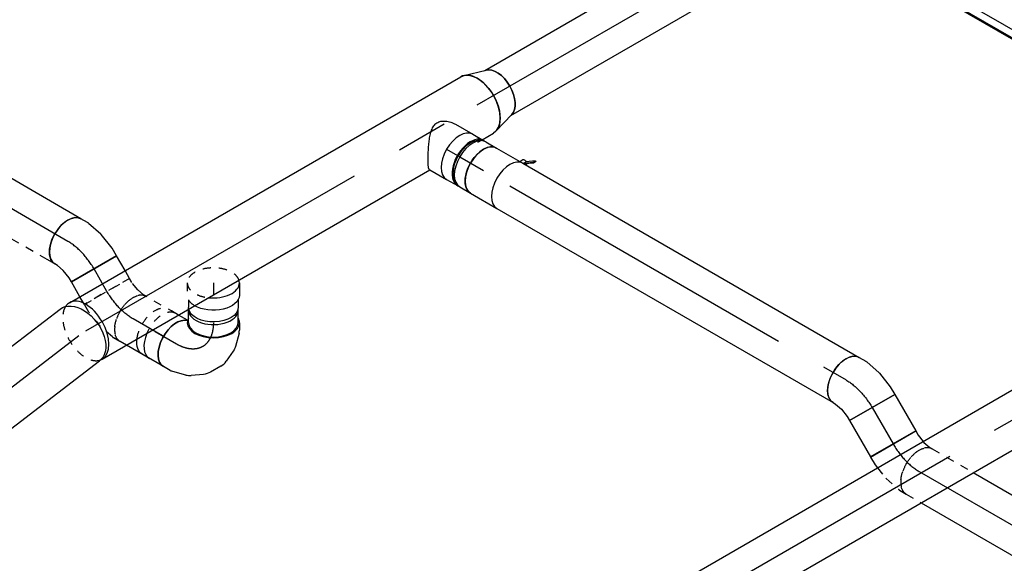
# Model space of a CAD drawing. Extents: x -138812 to 250702, y -18987 to 104055.
# Tile 41 of 193: x 23080 to 26102, y 29182 to 30850. Entities that reach past the tile are written whole.
import ezdxf
from ezdxf.enums import TextEntityAlignment as Align

# ---------------------------------------------------------------- set-up
doc = ezdxf.new("R2010")
doc.units = 0
doc.header["$LTSCALE"] = 50
doc.linetypes.add('CENTER2', pattern=[28.575, 19.05, -3.175, 3.175, -3.175])
doc.linetypes.add('STREEPJES', pattern=[0.1, 0.05, -0.05])
doc.layers.get('0').update_dxf_attribs({"linetype": 'CONTINUOUS'})
for name, color, linetype in [('lMcht retour bestaand_PR', 1, 'CONTINUOUS'), ('lucht retour bestaand', 8, 'CONTINUOUS'), ('lucht retour bestaand_HL', 1, 'CONTINUOUS'), ('WL570---_RETOUR', 112, 'CONTINUOUS'), ('WL570---_RETOUR_HL', 8, 'CONTINUOUS'), ('WL570---_TOEVOER', 3, 'CONTINUOUS'), ('WL570---_TOEVOER_HL', 8, 'CONTINUOUS'), ('WL570---_TOEVOER_RST', 2, 'CONTINUOUS'), ('WL570---_TOEVOER_RST_HL', 1, 'CONTINUOUS'), ('WM570---_RETOUR_PR', 1, 'CONTINUOUS'), ('WM570---_TOEVOER_PR', 1, 'CONTINUOUS'), ('WM570---_TOEVOER_RST_PR', 1, 'CONTINUOUS')]:
    doc.layers.add(name, color=color, linetype=linetype)
doc.styles.add('BURO-018', font='ARIAL.TTF', dxfattribs={"height": 90})

# ---------------------------------------------------------------- blocks, each defined once
blk = doc.blocks.new('*U851')
at = {"color": 0, "ltscale": 10}
for p, q in [((0.6, 100, 2867.6), (955.9, 100, 2867.6)), ((0, -100, 2867.6), (955.9, -100, 2867.6))]:
    blk.add_line(p, q, dxfattribs=at)
for start_param, end_param in [(3.141593, 6.273981), (3.000524, 3.112503)]:
    blk.add_ellipse((0, 0, 2867.6), major_axis=(0, 100), ratio=0.651832, start_param=start_param, end_param=end_param, dxfattribs=at)
at = {"color": 0, "ltscale": 10, "extrusion": (1.05653e-16, 5.89456e-17, -1)}
blk.add_ellipse((955.9, 0, 2867.6), major_axis=(0, 100), ratio=0.651832, start_param=0, end_param=3.141593, dxfattribs=at)
at = {"layer": 'lucht retour bestaand_HL', "linetype": 'CENTER2'}
blk.add_line((0, 0, 2867.6), (955.9, 0, 2867.6), dxfattribs=at)
at = {"layer": 'lMcht retour bestaand_PR', "color": 1, "style": 'BURO-018'}
blk.add_attdef('POSNR', text='', height=90, dxfattribs=at).set_placement((0, 0), align=Align.MIDDLE)
blk = doc.blocks.new('*U927')
at = {"color": 0, "ltscale": 10}
for p, q in [((0, 80, 4359.2), (75.4, 80, 4359.2)), ((6.8, -80, 4359.2), (39.2, -80, 4359.2))]:
    blk.add_line(p, q, dxfattribs=at)
at = {"color": 8, "linetype": 'STREEPJES', "ltscale": 10}
blk.add_line((39.2, -80, 4359.2), (75.4, -80, 4359.2), dxfattribs=at)
at = {"color": 0, "ltscale": 10}
blk.add_ellipse((0, 0, 4359.2), major_axis=(0, 80), ratio=0.57735, start_param=3.28349, end_param=6.283185, dxfattribs=at)
at = {"color": 0, "ltscale": 10, "extrusion": (6.29482e-17, -2.77556e-17, -1)}
blk.add_ellipse((75.4, 0, 4359.2), major_axis=(0, 80), ratio=0.57735, start_param=0, end_param=0.938104, dxfattribs=at)
at = {"color": 8, "linetype": 'STREEPJES', "ltscale": 10, "extrusion": (6.29482e-17, -2.77556e-17, -1)}
blk.add_ellipse((75.4, 0, 4359.2), major_axis=(0, 80), ratio=0.57735, start_param=0.938104, end_param=3.141593, dxfattribs=at)
at = {"layer": 'WL570---_RETOUR_HL', "linetype": 'CENTER2'}
blk.add_line((0, 0, 4359.2), (75.4, 0, 4359.2), dxfattribs=at)
at = {"layer": 'WM570---_RETOUR_PR', "color": 1, "style": 'BURO-018'}
blk.add_attdef('POSNR', text='', height=90, dxfattribs=at).set_placement((0, 0), align=Align.MIDDLE)
blk = doc.blocks.new('*U928')
at = {"color": 0, "ltscale": 10}
for p, q in [((-130.6, 76, 4266.8), (-168.8, 76, 4266.8)), ((-130.6, 80, 4266.8), (-107.4, 80, 4266.8)), ((-98.6, 78.8, 4266.8), (-58.1, 68, 4266.8)), ((-43.6, 61.2, 4266.8), (-12.5, 39.3, 4266.8)), ((2.8, 22.7, 4266.8), (21, -8.9, 4266.8)), ((27.8, -30.5, 4266.8), (31.2, -68.4, 4266.8)), ((-130.6, -76, 4266.8), (-168.8, -76, 4266.8)), ((29.8, -84.3, 4266.8), (19, -124.8, 4266.8)), ((15.6, -133, 4266.8), (4, -153.1, 4266.8))]:
    blk.add_line(p, q, dxfattribs=at)
at = {"color": 8, "linetype": 'STREEPJES', "ltscale": 10}
blk.add_line((-172.9, -75.7, 4266.8), (-172.3, -75.8, 4266.8), dxfattribs=at)
at = {"color": 0, "ltscale": 10}
for centre, major_axis, ratio, start_param, end_param in [((-168.8, 0, 4266.8), (0, 76), 0.57735, 3.141593, 6.37636), ((-130.6, 0, 4266.8), (0, 80), 0.57735, 0, 0.31756), ((-130.6, 0, 4266.8), (0, 80), 0.57735, 3.141593, 6.283185), ((-130.6, 0, 4266.8), (0, 76), 0.57735, 3.141593, 6.283185), ((-113.4, 0, 4266.8), (10.5, 79.7), 0.646887, 6.198226, 6.368145), ((-63.5, -22.6, 4266.8), (59.5, 54.4), 0.803023, 6.107746, 6.458625), ((-168.8, 0, 4266.8), (0, 76), 0.57735, 3.061887, 3.138451), ((-130.6, 0, 4266.8), (0, 80), 0.57735, 2.824032, 3.141593), ((-49, -69.5, 4266.8), (-80.2, 6.9), 0.750739, 3.009293, 3.273893)]:
    blk.add_ellipse(centre, major_axis=major_axis, ratio=ratio, start_param=start_param, end_param=end_param, dxfattribs=at)
at = {"color": 0, "ltscale": 10, "extrusion": (5.55112e-17, -1.11022e-16, -1)}
for centre, major_axis, ratio, start_param, end_param in [((-84.7, -7.7, 4266.8), (-34.1, -73), 0.750739, 3.009293, 3.273893), ((-51.3, -43.7, 4266.8), (76.9, 24.3), 0.803023, 6.107746, 6.458625), ((-65.3, -113.1, 4266.8), (69.3, -40), 0.57735, 0, 2.999695), ((-56.7, -98.2, 4266.8), (74.3, -30.8), 0.646887, 6.198226, 6.368145)]:
    blk.add_ellipse(centre, major_axis=major_axis, ratio=ratio, start_param=start_param, end_param=end_param, dxfattribs=at)
at = {"layer": 'WL570---_RETOUR_HL', "linetype": 'CENTER2', "extrusion": (5.55112e-17, -1.11022e-16, -1)}
blk.add_ellipse((-196, -113.1, 4266.8), major_axis=(-138.6, -80), ratio=0.57735, start_param=2.356194, end_param=3.926991, dxfattribs=at)
at = {"layer": 'WM570---_RETOUR_PR', "color": 1, "style": 'BURO-018'}
blk.add_attdef('POSNR', text='', height=90, dxfattribs=at).set_placement((0, 0), align=Align.MIDDLE)
blk = doc.blocks.new('*U929')
at = {"color": 0, "ltscale": 10}
for p, q in [((0, 80, 4088), (37.7, 80, 4088)), ((52.1, 76, 4088), (75.9, 76, 4088))]:
    blk.add_line(p, q, dxfattribs=at)
at = {"color": 8, "linetype": 'STREEPJES', "ltscale": 10}
for p, q in [((0, -80, 4088), (37.7, -80, 4088)), ((52.1, -76, 4088), (75.9, -76, 4088))]:
    blk.add_line(p, q, dxfattribs=at)
for start_param, end_param in [(0.187211, 3.141593), (3.141593, 4.525178)]:
    blk.add_ellipse((0, 0, 4088), major_axis=(0, 80), ratio=0.57735, start_param=start_param, end_param=end_param, dxfattribs=at)
at = {"color": 0, "ltscale": 10}
for start_param, end_param in [(0, 0.187211), (4.525178, 6.283185)]:
    blk.add_ellipse((0, 0, 4088), major_axis=(0, 80), ratio=0.57735, start_param=start_param, end_param=end_param, dxfattribs=at)
at = {"color": 0, "ltscale": 10, "extrusion": (-8.32667e-17, -5.55112e-17, -1)}
for centre, major_axis, end_param in [((37.7, 0, 4088), (0, 80), 2.370549), ((75.9, 0, 4088), (0, 76), 3.037212)]:
    blk.add_ellipse(centre, major_axis=major_axis, ratio=0.57735, start_param=0, end_param=end_param, dxfattribs=at)
at = {"color": 8, "linetype": 'STREEPJES', "ltscale": 10, "extrusion": (-8.32667e-17, -5.55112e-17, -1)}
for centre, major_axis, start_param in [((37.7, 0, 4088), (0, 80), 2.370549), ((75.9, 0, 4088), (0, 76), 3.037212)]:
    blk.add_ellipse(centre, major_axis=major_axis, ratio=0.57735, start_param=start_param, end_param=3.141593, dxfattribs=at)
at = {"layer": 'WL570---_RETOUR_HL', "linetype": 'CENTER2'}
blk.add_line((0, 0, 4088), (37.7, 0, 4088), dxfattribs=at)
at = {"layer": 'WM570---_RETOUR_PR', "color": 1, "style": 'BURO-018'}
blk.add_attdef('POSNR', text='', height=90, dxfattribs=at).set_placement((0, 0), align=Align.MIDDLE)
blk = doc.blocks.new('*U930')
at = {"color": 0, "ltscale": 10}
blk.add_line((0, 80, 4394.5), (81.6, 80, 4394.5), dxfattribs=at)
at = {"color": 8, "linetype": 'STREEPJES', "ltscale": 10}
for p, q in [((81.6, 80, 4394.5), (104, 80, 4394.5)), ((0, -80, 4394.5), (104, -80, 4394.5))]:
    blk.add_line(p, q, dxfattribs=at)
at = {"color": 0, "ltscale": 10}
blk.add_ellipse((0, 0, 4394.5), major_axis=(0, 80), ratio=0.57735, start_param=4.924817, end_param=6.283185, dxfattribs=at)
at = {"color": 8, "linetype": 'STREEPJES', "ltscale": 10, "extrusion": (7.43708e-18, -5.9805e-17, -1)}
blk.add_ellipse((104, 0, 4394.5), major_axis=(0, 80), ratio=0.57735, start_param=0, end_param=3.141593, dxfattribs=at)
at = {"color": 8, "linetype": 'STREEPJES', "ltscale": 10}
blk.add_ellipse((0, 0, 4394.5), major_axis=(0, 80), ratio=0.57735, start_param=3.141593, end_param=4.924817, dxfattribs=at)
at = {"layer": 'WL570---_RETOUR_HL', "linetype": 'CENTER2'}
blk.add_line((0, 0, 4394.5), (104, 0, 4394.5), dxfattribs=at)
at = {"layer": 'WM570---_RETOUR_PR', "color": 1, "style": 'BURO-018'}
blk.add_attdef('POSNR', text='', height=90, dxfattribs=at).set_placement((0, 0), align=Align.MIDDLE)
blk = doc.blocks.new('*U931')
at = {"color": 8, "linetype": 'STREEPJES', "ltscale": 10}
for p, q in [((-54.1, 80, 4506.3), (-30.8, 80, 4506.3)), ((-26.8, 79.6, 4506.3), (22.8, 69.4, 4506.3)), ((22.8, 69.4, 4506.3), (24, 69.1, 4506.3)), ((24, 69.1, 4506.3), (73.8, 49.8, 4506.3)), ((97.4, 36.1, 4506.3), (17.4, -102.4, 4506.3)), ((73.9, 49.7, 4506.3), (73.8, 49.8, 4506.3)), ((73.9, 49.7, 4506.3), (97.4, 36.1, 4506.3)), ((-54.1, -80, 4506.3), (-45, -80, 4506.3)), ((-45, -80, 4506.3), (-21.9, -84.7, 4506.3)), ((-21.9, -84.7, 4506.3), (4.5, -95, 4506.3)), ((4.5, -95, 4506.3), (17.4, -102.4, 4506.3))]:
    blk.add_line(p, q, dxfattribs=at)
for centre, major_axis, ratio, start_param, end_param in [((-54.1, 0, 4506.3), (0, 80), 0.57735, 3.141593, 6.283185), ((-36.9, 0, 4506.3), (8.1, 79.9), 0.497511, 6.232846, 6.333525)]:
    blk.add_ellipse(centre, major_axis=major_axis, ratio=ratio, start_param=start_param, end_param=end_param, dxfattribs=at)
at = {"layer": 'WL570---_RETOUR_HL', "linetype": 'CENTER2', "extrusion": (1.23904e-16, 7.43708e-18, -1)}
blk.add_ellipse((11.2, -113.2, 4506.3), major_axis=(138.6, -80), ratio=0.57735, start_param=3.926991, end_param=4.712389, dxfattribs=at)
at = {"layer": 'WM570---_RETOUR_PR', "color": 1, "style": 'BURO-018'}
blk.add_attdef('POSNR', text='', height=90, dxfattribs=at).set_placement((0, 0), align=Align.MIDDLE)
blk = doc.blocks.new('*U932')
at = {"color": 8, "linetype": 'STREEPJES', "ltscale": 10}
for p, q in [((0, 80, 4506.3), (27.4, 80, 4506.3)), ((0, -80, 4506.3), (0, 80, 4506.3)), ((0, -80, 4506.3), (27.4, -80, 4506.3))]:
    blk.add_line(p, q, dxfattribs=at)
at = {"color": 0, "ltscale": 10}
for p, q in [((27.4, 80, 4506.3), (79.5, 80, 4506.3)), ((79.5, 80, 4506.3), (79.5, -80, 4506.3)), ((27.4, -80, 4506.3), (79.5, -80, 4506.3))]:
    blk.add_line(p, q, dxfattribs=at)
at = {"layer": 'WL570---_RETOUR_HL', "linetype": 'CENTER2'}
blk.add_line((0, 0, 4506.3), (79.5, 0, 4506.3), dxfattribs=at)
at = {"layer": 'WM570---_RETOUR_PR', "color": 1, "style": 'BURO-018'}
blk.add_attdef('POSNR', text='', height=90, dxfattribs=at).set_placement((0, 0), align=Align.MIDDLE)
blk = doc.blocks.new('*U933')
at = {"color": 0, "ltscale": 10}
for p, q in [((-23.4, 84.3, 4506.3), (-1, 91.8, 4506.3)), ((-1, 91.8, 4506.3), (6.9, 96.3, 4506.3)), ((-66.3, 80, 4506.3), (-51.4, 80, 4506.3)), ((-66.3, -80, 4506.3), (-66.3, 80, 4506.3)), ((-51.4, 80, 4506.3), (-23.4, 84.3, 4506.3)), ((15, -71.5, 4506.3), (63, -55.5, 4506.3)), ((66.7, -53.9, 4506.3), (86.9, -42.2, 4506.3)), ((-66.3, -80, 4506.3), (-39.1, -80, 4506.3)), ((-39.1, -80, 4506.3), (-39, -80, 4506.3)), ((-39, -80, 4506.3), (13.7, -71.8, 4506.3)), ((15, -71.5, 4506.3), (13.7, -71.8, 4506.3))]:
    blk.add_line(p, q, dxfattribs=at)
at = {"color": 0, "ltscale": 10, "extrusion": (-1.28814e-17, 1.99733e-16, -1)}
blk.add_ellipse((46.9, 27.1, 4506.3), major_axis=(-40, 69.3), ratio=0.57735, start_param=0, end_param=3.141593, dxfattribs=at)
at = {"color": 0, "ltscale": 10}
blk.add_ellipse((32, 18.5, 4506.3), major_axis=(32.9, -73.2), ratio=0.497511, start_param=6.232846, end_param=6.333525, dxfattribs=at)
at = {"layer": 'WL570---_RETOUR_HL', "linetype": 'CENTER2'}
blk.add_ellipse((-66.3, 92.4, 4506.3), major_axis=(160.1, 0), ratio=0.57735, start_param=4.712389, end_param=5.497787, dxfattribs=at)
at = {"layer": 'WM570---_RETOUR_PR', "color": 1, "style": 'BURO-018'}
blk.add_attdef('POSNR', text='', height=90, dxfattribs=at).set_placement((0, 0), align=Align.MIDDLE)
blk = doc.blocks.new('*U934')
at = {"color": 0, "ltscale": 10}
for p, q in [((0, 80, 4544.6), (27.5, 80, 4544.6)), ((292, 80, 4544.6), (536.6, 80, 4544.6)), ((0, -80, 4544.6), (536.6, -80, 4544.6))]:
    blk.add_line(p, q, dxfattribs=at)
at = {"color": 8, "linetype": 'STREEPJES', "ltscale": 10}
blk.add_line((27.5, 80, 4544.6), (292, 80, 4544.6), dxfattribs=at)
at = {"color": 0, "ltscale": 10}
blk.add_ellipse((0, 0, 4544.6), major_axis=(0, 80), ratio=0.57735, start_param=3.141593, end_param=6.283185, dxfattribs=at)
at = {"layer": 'WL570---_RETOUR_HL', "linetype": 'CENTER2'}
blk.add_line((0, 0, 4544.6), (536.6, 0, 4544.6), dxfattribs=at)
at = {"layer": 'WM570---_RETOUR_PR', "color": 1, "style": 'BURO-018'}
blk.add_attdef('POSNR', text='', height=90, dxfattribs=at).set_placement((0, 0), align=Align.MIDDLE)
blk = doc.blocks.new('*U972')
at = {"color": 0, "ltscale": 10}
for p, q in [((-276.4, 331.6, 5793.8), (-417.2, 87.7, 5793.8)), ((191.5, 331.6, 5793.8), (-276.4, 331.6, 5793.8)), ((-42.5, -73.5, 5793.8), (-276.4, 331.6, 5793.8)), ((425.4, -73.5, 5793.8), (191.5, 331.6, 5793.8)), ((-440.9, 77.8, 5793.8), (-438.9, 81.3, 5793.8)), ((-440.9, 77.8, 5793.8), (-198, -342.9, 5793.8)), ((-413.6, 81.3, 5793.8), (-438.9, 81.3, 5793.8)), ((-438.9, 81.3, 5793.8), (-196, -339.4, 5793.8)), ((-417.2, 87.7, 5793.8), (-183.3, -317.5, 5793.8)), ((-183.3, -317.5, 5793.8), (-42.5, -73.5, 5793.8)), ((425.4, -73.5, 5793.8), (-42.5, -73.5, 5793.8)), ((364.4, -179.3, 5793.8), (425.4, -73.5, 5793.8)), ((-183.3, -317.5, 5793.8), (70.2, -317.5, 5793.8)), ((-196, -339.4, 5793.8), (-198, -342.9, 5793.8)), ((-198, -342.9, 5793.8), (97.9, -342.9, 5793.8)), ((-196, -339.4, 5793.8), (94.1, -339.4, 5793.8))]:
    blk.add_line(p, q, dxfattribs=at)
at = {"color": 8, "linetype": 'STREEPJES', "ltscale": 10}
for p, q in [((74.5, 129, 5793.8), (23.5, 217.4, 5793.8)), ((74.5, 129, 5793.8), (-20.7, 205.6, 5793.8)), ((74.5, 129, 5793.8), (81.3, 205.6, 5793.8)), ((74.5, 129, 5793.8), (-39.4, 173.2, 5793.8)), ((74.5, 129, 5793.8), (137.4, 173.2, 5793.8)), ((74.5, 129, 5793.8), (-27.6, 129, 5793.8)), ((74.5, 129, 5793.8), (11.6, 84.9, 5793.8)), ((74.5, 129, 5793.8), (67.7, 52.5, 5793.8)), ((74.5, 129, 5793.8), (125.5, 40.7, 5793.8)), ((74.5, 129, 5793.8), (169.7, 52.5, 5793.8)), ((74.5, 129, 5793.8), (188.4, 84.9, 5793.8)), ((74.5, 129, 5793.8), (176.6, 129, 5793.8)), ((284.5, -317.5, 5793.8), (364.4, -179.3, 5793.8)), ((70.2, -317.5, 5793.8), (284.5, -317.5, 5793.8)), ((289.9, -339.4, 5793.8), (277.2, -317.5, 5793.8)), ((94.1, -339.4, 5793.8), (289.9, -339.4, 5793.8)), ((97.9, -342.9, 5793.8), (287.8, -342.9, 5793.8)), ((287.8, -342.9, 5793.8), (289.9, -339.4, 5793.8))]:
    blk.add_line(p, q, dxfattribs=at)
at = {"color": 0, "ltscale": 10}
blk.add_ellipse((74.5, 129, 5793.8), major_axis=(108.3, -62.5), ratio=0.57735, dxfattribs=at)
at = {"layer": 'WL570---_TOEVOER_RST_HL', "linetype": 'CENTER2'}
blk.add_circle((0, 0, 5793.8), 0.075, dxfattribs=at)
at = {"layer": 'WL570---_TOEVOER_RST', "color": 1, "style": 'BURO-018'}
for tag in ['MC', 'Q']:
    blk.add_attdef(tag, text='', height=90, dxfattribs=at).set_placement((0, 0), align=Align.MIDDLE)
at = {"layer": 'WM570---_TOEVOER_RST_PR', "color": 1, "style": 'BURO-018'}
blk.add_attdef('POSNR', text='', height=90, dxfattribs=at).set_placement((0, 0), align=Align.MIDDLE)
blk = doc.blocks.new('*U1103')
at = {"color": 0, "ltscale": 10}
for p, q in [((3.9, 80, 4736.3), (3193, 80, 4736.3)), ((3.9, -80, 4736.3), (2993, -80, 4736.3)), ((3137.4, -80, 4736.3), (3193, -80, 4736.3))]:
    blk.add_line(p, q, dxfattribs=at)
at = {"color": 8, "linetype": 'STREEPJES', "ltscale": 10}
blk.add_line((3130.8, -80, 4736.3), (3137.4, -80, 4736.3), dxfattribs=at)
at = {"color": 0, "ltscale": 10}
blk.add_ellipse((0, 0, 4736.3), major_axis=(0, 80), ratio=0.57735, start_param=3.308352, end_param=6.116426, dxfattribs=at)
at = {"color": 0, "ltscale": 10, "extrusion": (2.67592e-17, -7.95482e-17, -1)}
blk.add_ellipse((3193, 0, 4736.3), major_axis=(0, 80), ratio=0.57735, start_param=0, end_param=3.141593, dxfattribs=at)
at = {"layer": 'WL570---_RETOUR_HL', "linetype": 'CENTER2'}
blk.add_line((0, 0, 4736.3), (3193, 0, 4736.3), dxfattribs=at)
at = {"layer": 'WM570---_RETOUR_PR', "color": 1, "style": 'BURO-018'}
blk.add_attdef('POSNR', text='', height=90, dxfattribs=at).set_placement((0, 0), align=Align.MIDDLE)
blk = doc.blocks.new('*U1104')
at = {"color": 0, "ltscale": 10}
for p, q in [((9.6, 98.6, 4687.1), (77.2, 78.9, 4687.1)), ((9.6, -98.6, 4687.1), (77.2, -78.9, 4687.1))]:
    blk.add_line(p, q, dxfattribs=at)
blk.add_ellipse((0, 0, 4687.1), major_axis=(0, 100), ratio=0.57735, start_param=3.141593, end_param=6.283185, dxfattribs=at)
at = {"color": 0, "ltscale": 10, "extrusion": (2.67592e-17, -7.95482e-17, -1)}
blk.add_ellipse((69.6, 0, 4687.1), major_axis=(0, 80), ratio=0.57735, start_param=0.166759, end_param=2.974833, dxfattribs=at)
at = {"layer": 'WL570---_RETOUR_HL', "linetype": 'CENTER2'}
blk.add_line((0, 0, 4687.1), (69.6, 0, 4687.1), dxfattribs=at)
for centre in [(0, 0, 4687.1), (69.6, 0, 4687.1)]:
    blk.add_circle(centre, 0.075, dxfattribs=at)
at = {"layer": 'WM570---_RETOUR_PR', "color": 1, "style": 'BURO-018'}
blk.add_attdef('POSNR', text='', height=90, dxfattribs=at).set_placement((0, 0), align=Align.MIDDLE)
blk = doc.blocks.new('*U1107')
at = {"color": 0, "ltscale": 10}
for p, q in [((0, 80, 2533), (2024.7, 80, 2533)), ((0, -80, 2533), (2024.7, -80, 2533))]:
    blk.add_line(p, q, dxfattribs=at)
at = {"color": 0, "ltscale": 10, "extrusion": (2.67592e-17, -7.95482e-17, -1)}
blk.add_ellipse((2024.7, 0, 2533), major_axis=(0, 80), ratio=0.57735, start_param=0, end_param=3.141593, dxfattribs=at)
at = {"layer": 'WL570---_TOEVOER_HL', "linetype": 'CENTER2'}
blk.add_line((0, 0, 2533), (2024.7, 0, 2533), dxfattribs=at)
at = {"layer": 'WM570---_TOEVOER_PR', "color": 1, "style": 'BURO-018'}
blk.add_attdef('POSNR', text='', height=90, dxfattribs=at).set_placement((0, 0), align=Align.MIDDLE)
blk = doc.blocks.new('*U1108')
at = {"color": 0, "ltscale": 10}
for p, q in [((0, 100, 3706.4), (1386.9, 100, 3706.4)), ((0, -100, 3706.4), (1162, -100, 3706.4)), ((1346.8, -100, 3706.4), (1386.9, -100, 3706.4))]:
    blk.add_line(p, q, dxfattribs=at)
at = {"color": 8, "linetype": 'STREEPJES', "ltscale": 10}
blk.add_line((1331.4, -100, 3706.4), (1346.8, -100, 3706.4), dxfattribs=at)
blk.add_ellipse((0, 0, 3706.4), major_axis=(0, 100), ratio=0.57735, start_param=0.280241, end_param=3.063229, dxfattribs=at)
at = {"color": 0, "ltscale": 10}
for start_param, end_param in [(0, 0.280241), (3.141593, 6.283185), (3.063229, 3.141593)]:
    blk.add_ellipse((0, 0, 3706.4), major_axis=(0, 100), ratio=0.57735, start_param=start_param, end_param=end_param, dxfattribs=at)
at = {"color": 0, "ltscale": 10, "extrusion": (2.67592e-17, -7.95482e-17, -1)}
blk.add_ellipse((1386.9, 0, 3706.4), major_axis=(0, 100), ratio=0.57735, start_param=0, end_param=3.141593, dxfattribs=at)
at = {"layer": 'WL570---_RETOUR_HL', "linetype": 'CENTER2'}
blk.add_line((0, 0, 3706.4), (1386.9, 0, 3706.4), dxfattribs=at)
at = {"layer": 'WM570---_RETOUR_PR', "color": 1, "style": 'BURO-018'}
blk.add_attdef('POSNR', text='', height=90, dxfattribs=at).set_placement((0, 0), align=Align.MIDDLE)
blk = doc.blocks.new('*U1109')
at = {"color": 0, "ltscale": 10}
for p, q in [((-14.3, 80, 4494.9), (46.8, 80, 4494.9)), ((70.5, 76, 4494.9), (78.7, 76, 4494.9)), ((-15.9, -80, 4494.9), (-12.4, -80, 4494.9)), ((-12.4, -80, 4494.9), (46.8, -80, 4494.9)), ((70.5, -76, 4494.9), (78.7, -76, 4494.9))]:
    blk.add_line(p, q, dxfattribs=at)
for centre, major_axis, start_param, end_param in [((46.8, 0, 4494.9), (0, -80), 3.141593, 6.283185), ((84.9, 0, 4494.9), (0, -76), 3.34014, 6.084638)]:
    blk.add_ellipse(centre, major_axis=major_axis, ratio=0.57735, start_param=start_param, end_param=end_param, dxfattribs=at)
blk.add_spline([(-15.9, -79.6, 4494.9), (-17.6, -78.4, 4494.9), (-19.6, -76.3, 4494.9), (-21.9, -73.5, 4494.9), (-24.4, -69.9, 4494.9), (-27.2, -65.7, 4494.9), (-30.2, -60.7, 4494.9), (-33.5, -55.1, 4494.9), (-36.9, -49, 4494.9), (-40.5, -42.3, 4494.9), (-44.2, -35.2, 4494.9), (-48, -27.8, 4494.9), (-51.7, -20.1, 4494.9), (-55.4, -12.1, 4494.9), (-58.9, -4.1, 4494.9), (-62.1, 4.1, 4494.9), (-64.9, 12.1, 4494.9), (-67.2, 20.1, 4494.9), (-68.9, 27.8, 4494.9), (-69.8, 35.2, 4494.9), (-69.7, 42.3, 4494.9), (-68.5, 49, 4494.9), (-66.1, 55.1, 4494.9), (-62.5, 60.7, 4494.9), (-57.7, 65.7, 4494.9), (-51.9, 69.9, 4494.9), (-45.2, 73.5, 4494.9), (-37.9, 76.3, 4494.9), (-30.2, 78.4, 4494.9), (-22.3, 79.6, 4494.9), (-14.3, 80, 4494.9)], degree=3, dxfattribs=at)
at = {"layer": 'WL570---_RETOUR_HL', "linetype": 'CENTER2'}
blk.add_line((0, 0, 4494.9), (46.8, 0, 4494.9), dxfattribs=at)
at = {"layer": 'WM570---_RETOUR_PR', "color": 1, "style": 'BURO-018'}
blk.add_attdef('POSNR', text='', height=90, dxfattribs=at).set_placement((0, 0), align=Align.MIDDLE)
blk = doc.blocks.new('*U1110')
at = {"color": 0, "ltscale": 10}
for p, q in [((-42.2, 80, 4431.9), (-4.1, 80, 4431.9)), ((4.1, 80, 4431.9), (42.2, 80, 4431.9)), ((-42.2, -80, 4431.9), (-4.1, -80, 4431.9)), ((4.1, -80, 4431.9), (42.2, -80, 4431.9))]:
    blk.add_line(p, q, dxfattribs=at)
for centre, major_axis, start_param, end_param in [((-42.2, 0, 4431.9), (0, -80), 3.141593, 6.283185), ((-4.1, 0, 4431.9), (0, -80), 3.141593, 6.371689), ((-4.1, 0, 4431.9), (0, -76), 3.34014, 6.084638), ((4.1, 0, 4431.9), (0, -80), 3.141593, 6.283185), ((42.2, 0, 4431.9), (0, -80), 3.141593, 6.283185), ((-4.1, 0, 4431.9), (0, -80), 3.053089, 3.138451)]:
    blk.add_ellipse(centre, major_axis=major_axis, ratio=0.57735, start_param=start_param, end_param=end_param, dxfattribs=at)
at = {"layer": 'WL570---_RETOUR_HL', "linetype": 'CENTER2'}
blk.add_line((-42.2, 0, 4431.9), (42.2, 0, 4431.9), dxfattribs=at)
at = {"layer": 'WM570---_RETOUR_PR', "color": 1, "style": 'BURO-018'}
blk.add_attdef('POSNR', text='', height=90, dxfattribs=at).set_placement((0, 0), align=Align.MIDDLE)
blk = doc.blocks.new('*U1111')
at = {"color": 2, "ltscale": 10}
for p, q in [((48.9, 81.8, 4369), (72.4, 98.4, 4369)), ((74.4, 96.7, 4369), (50.6, 80, 4369)), ((76.8, 105.9, 4369), (52.7, 89, 4369)), ((72.4, 98.4, 4369), (76.8, 105.9, 4369)), ((74.4, 96.7, 4369), (72.4, 98.4, 4369)), ((78.8, 104.3, 4369), (74.4, 96.7, 4369)), ((76.8, 105.9, 4369), (78.8, 104.3, 4369)), ((-46.7, 80, 4369), (35.2, 80, 4369)), ((35.2, 80, 4369), (40.7, 89.6, 4369)), ((35.2, 80, 4369), (46.7, 80, 4369)), ((48.4, 81.5, 4369), (52.7, 89, 4369)), ((48.4, 81.5, 4369), (48.9, 81.8, 4369)), ((50.2, 80, 4369), (48.4, 81.5, 4369)), ((-46.7, -80, 4369), (46.7, -80, 4369))]:
    blk.add_line(p, q, dxfattribs=at)
at = {"color": 2, "ltscale": 10, "extrusion": (-2.03185e-17, -7.58296e-17, -1)}
for centre, major_axis, start_param, end_param in [((49, 84.9, 4369), (-8.26, 4.77), 0, 1.692399), ((-46.7, 0, 4369), (0, -80), 0, 3.141593), ((49, 84.9, 4369), (-8.26, 4.77), 2.413666, 3.141593)]:
    blk.add_ellipse(centre, major_axis=major_axis, ratio=0.57735, start_param=start_param, end_param=end_param, dxfattribs=at)
at = {"color": 2, "ltscale": 10}
blk.add_ellipse((46.7, 0, 4369), major_axis=(0, -80), ratio=0.57735, start_param=3.141593, end_param=6.283185, dxfattribs=at)
at = {"layer": 'WL570---_RETOUR', "color": 1, "style": 'BURO-018'}
blk.add_attdef('I', text='', height=90, dxfattribs=at).set_placement((0, 0), align=Align.MIDDLE)
at = {"layer": 'WM570---_RETOUR_PR', "color": 1, "style": 'BURO-018'}
blk.add_attdef('POSNR', text='', height=90, dxfattribs=at).set_placement((0, 0), align=Align.MIDDLE)
blk = doc.blocks.new('*U1112')
at = {"color": 0, "ltscale": 10}
for p, q in [((-54.1, 80, 3455.3), (-30.8, 80, 3455.3)), ((-26.8, 79.6, 3455.3), (22.8, 69.4, 3455.3)), ((24, 69.1, 3455.3), (22.8, 69.4, 3455.3)), ((24, 69.1, 3455.3), (73.8, 49.8, 3455.3)), ((97.4, 36.1, 3455.3), (17.4, -102.4, 3455.3)), ((73.8, 49.8, 3455.3), (73.9, 49.7, 3455.3)), ((73.9, 49.7, 3455.3), (97.4, 36.1, 3455.3)), ((-54.1, -80, 3455.3), (-45, -80, 3455.3)), ((-45, -80, 3455.3), (-21.9, -84.7, 3455.3)), ((-21.9, -84.7, 3455.3), (4.5, -95, 3455.3)), ((4.5, -95, 3455.3), (17.4, -102.4, 3455.3))]:
    blk.add_line(p, q, dxfattribs=at)
at = {"color": 0, "ltscale": 10, "extrusion": (-2.03185e-17, -7.58296e-17, -1)}
for centre, major_axis, ratio, start_param, end_param in [((-54.1, 0, 3455.3), (0, -80), 0.57735, 0, 3.141593), ((-36.9, 0, 3455.3), (8.1, 79.9), 0.497511, 6.232846, 6.333525)]:
    blk.add_ellipse(centre, major_axis=major_axis, ratio=ratio, start_param=start_param, end_param=end_param, dxfattribs=at)
at = {"layer": 'WL570---_RETOUR_HL', "linetype": 'CENTER2', "extrusion": (-2.03185e-17, -7.58296e-17, -1)}
blk.add_ellipse((11.2, -113.2, 3455.3), major_axis=(-138.6, 80), ratio=0.57735, start_param=0.785398, end_param=1.570796, dxfattribs=at)
at = {"layer": 'WM570---_RETOUR_PR', "color": 1, "style": 'BURO-018'}
blk.add_attdef('POSNR', text='', height=90, dxfattribs=at).set_placement((0, 0), align=Align.MIDDLE)
blk = doc.blocks.new('*U1113')
at = {"color": 0, "ltscale": 10}
for p, q in [((0, 80, 4336), (1191.3, 80, 4336)), ((0, -80, 4336), (1191.3, -80, 4336))]:
    blk.add_line(p, q, dxfattribs=at)
blk.add_ellipse((1191.3, 0, 4336), major_axis=(0, -80), ratio=0.57735, start_param=3.141593, end_param=6.283185, dxfattribs=at)
at = {"layer": 'WL570---_RETOUR_HL', "linetype": 'CENTER2'}
blk.add_line((0, 0, 4336), (1191.3, 0, 4336), dxfattribs=at)
at = {"layer": 'WM570---_RETOUR_PR', "color": 1, "style": 'BURO-018'}
blk.add_attdef('POSNR', text='', height=90, dxfattribs=at).set_placement((0, 0), align=Align.MIDDLE)
blk = doc.blocks.new('*U1114')
at = {"color": 0, "ltscale": 10}
for p, q in [((0, 80, 3455.3), (129, 80, 3455.3)), ((0, -80, 3455.3), (0, 80, 3455.3)), ((129, 80, 3455.3), (129, -80, 3455.3)), ((0, -80, 3455.3), (129, -80, 3455.3))]:
    blk.add_line(p, q, dxfattribs=at)
at = {"layer": 'WL570---_RETOUR_HL', "linetype": 'CENTER2'}
blk.add_line((0, 0, 3455.3), (129, 0, 3455.3), dxfattribs=at)
at = {"layer": 'WM570---_RETOUR_PR', "color": 1, "style": 'BURO-018'}
blk.add_attdef('POSNR', text='', height=90, dxfattribs=at).set_placement((0, 0), align=Align.MIDDLE)
blk = doc.blocks.new('*U1115')
at = {"color": 8, "linetype": 'STREEPJES', "ltscale": 10}
for p, q in [((-23.4, 84.3, 3455.3), (-1, 91.8, 3455.3)), ((-1, 91.8, 3455.3), (6.9, 96.3, 3455.3)), ((-27.1, 83.7, 3455.3), (-23.4, 84.3, 3455.3)), ((15, -71.5, 3455.3), (63, -55.5, 3455.3)), ((66.7, -53.9, 3455.3), (86.9, -42.2, 3455.3)), ((-27.1, -78.2, 3455.3), (13.7, -71.8, 3455.3)), ((13.7, -71.8, 3455.3), (15, -71.5, 3455.3))]:
    blk.add_line(p, q, dxfattribs=at)
at = {"color": 0, "ltscale": 10}
for p, q in [((-66.3, 80, 3455.3), (-51.4, 80, 3455.3)), ((-66.3, -80, 3455.3), (-66.3, 80, 3455.3)), ((-51.4, 80, 3455.3), (-27.1, 83.7, 3455.3)), ((-66.3, -80, 3455.3), (-39.1, -80, 3455.3)), ((-39, -80, 3455.3), (-39.1, -80, 3455.3)), ((-39, -80, 3455.3), (-27.1, -78.2, 3455.3))]:
    blk.add_line(p, q, dxfattribs=at)
at = {"color": 8, "linetype": 'STREEPJES', "ltscale": 10}
blk.add_ellipse((46.9, 27.1, 3455.3), major_axis=(40, -69.3), ratio=0.57735, start_param=3.141593, end_param=6.283185, dxfattribs=at)
at = {"color": 8, "linetype": 'STREEPJES', "ltscale": 10, "extrusion": (-7.43708e-18, -1.23904e-16, -1)}
blk.add_ellipse((32, 18.5, 3455.3), major_axis=(32.9, -73.2), ratio=0.497511, start_param=6.232846, end_param=6.333525, dxfattribs=at)
at = {"layer": 'WL570---_RETOUR_HL', "linetype": 'CENTER2'}
blk.add_ellipse((-66.3, 92.4, 3455.3), major_axis=(-160.1, 0), ratio=0.57735, start_param=1.570796, end_param=2.356194, dxfattribs=at)
at = {"layer": 'WM570---_RETOUR_PR', "color": 1, "style": 'BURO-018'}
blk.add_attdef('POSNR', text='', height=90, dxfattribs=at).set_placement((0, 0), align=Align.MIDDLE)
blk = doc.blocks.new('*U1117')
at = {"color": 8, "linetype": 'STREEPJES', "ltscale": 10}
for p, q in [((0, 80, 3417), (145.5, 80, 3417)), ((0, -80, 3417), (53.1, -80, 3417))]:
    blk.add_line(p, q, dxfattribs=at)
at = {"color": 0, "ltscale": 10}
for p, q in [((145.5, 80, 3417), (781.7, 80, 3417)), ((53.1, -80, 3417), (781.7, -80, 3417))]:
    blk.add_line(p, q, dxfattribs=at)
at = {"color": 8, "linetype": 'STREEPJES', "ltscale": 10, "extrusion": (-8.97074e-17, -5.17926e-17, -1)}
blk.add_ellipse((0, 0, 3417), major_axis=(0, -80), ratio=0.57735, start_param=0, end_param=3.141593, dxfattribs=at)
at = {"color": 0, "ltscale": 10}
blk.add_ellipse((781.7, 0, 3417), major_axis=(0, -80), ratio=0.57735, start_param=3.141593, end_param=6.283185, dxfattribs=at)
at = {"layer": 'WL570---_RETOUR_HL', "linetype": 'CENTER2'}
blk.add_line((0, 0, 3417), (781.7, 0, 3417), dxfattribs=at)
at = {"layer": 'WM570---_RETOUR_PR', "color": 1, "style": 'BURO-018'}
blk.add_attdef('POSNR', text='', height=90, dxfattribs=at).set_placement((0, 0), align=Align.MIDDLE)

msp = doc.modelspace()

# ---------------------------------------------------------------- block references
at = {"layer": 'lucht retour bestaand', "rotation": 37.42883070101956}
msp.add_blockref('*U851', (22505.12126, 29301.7171, -2867.63361), dxfattribs=at)
at = {"layer": 'WL570---_RETOUR'}
for name, p, rotation in [('*U1103', (24543.88425, 30623.08417, -4736.32885), 30.00000000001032), ('*U1108', (23282.5115, 29894.83027, -3706.42231), 30.00000000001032), ('*U1104', (24483.63875, 30588.30142, -4687.13861), 30.00000000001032), ('*U1109', (24389.57726, 30452.34533, -4494.86766), 329.9999999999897), ('*U934', (23227.73119, 30169.56804, -4544.60058), 149.9999999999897), ('*U1110', (24466.6519, 30407.84627, -4431.93648), 329.9999999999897), ('*U1111', (24543.69118, 30363.36762, -4369.03417), 329.9999999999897), ('*U1113', (24584.17304, 30339.9954, -4335.98087), 329.9999999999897), ('*U933', (23274.61237, 30142.50118, -4506.32225), 119.9999999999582), ('*U932', (23347.52839, 30016.20693, -4506.32225), 119.9999999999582), ('*U931', (23380.67839, 29958.78945, -4506.32225), 149.9999999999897), ('*U929', (23674.04915, 30042.1991, -4088.03838), 270), ('*U930', (23517.65272, 29879.70728, -4394.48318), 149.9999999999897), ('*U927', (23560.91207, 29854.73149, -4359.16207), 149.9999999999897), ('*U928', (23674.04915, 29789.41176, -4266.78603), 270), ('*U1112', (25662.77342, 29717.26518, -3455.30735), 329.9999999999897), ('*U1114', (25695.92342, 29659.8477, -3455.30735), 299.9999999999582), ('*U1115', (25793.58818, 29490.68738, -3455.30735), 299.9999999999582), ('*U1117', (25840.46936, 29463.62052, -3417.02902), 329.9999999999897)]:
    msp.add_blockref(name, p, dxfattribs=dict(at, rotation=rotation))
at = {"layer": 'WL570---_TOEVOER', "rotation": 30.00000000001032}
msp.add_blockref('*U1107', (25109.08308, 29034.44926, -2532.96109), dxfattribs=at)
at = {"layer": 'WL570---_TOEVOER_RST'}
ref = msp.add_blockref('*U972', (26266.85601, 31104.46242, -5793.82154), dxfattribs=dict(at, rotation=30.00000000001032))
ref.add_attrib('Q', '290', dxfattribs={"color": 1, "height": 90, "style": 'BURO-018'}).set_placement((25483.28347, 31164.93988), align=Align.MIDDLE)
ref.add_attrib('MC', 'W', dxfattribs={"color": 1, "height": 90, "style": 'BURO-018'}).set_placement((25822.69473, 31752.81741), align=Align.MIDDLE)

doc.saveas('drawing.dxf')
